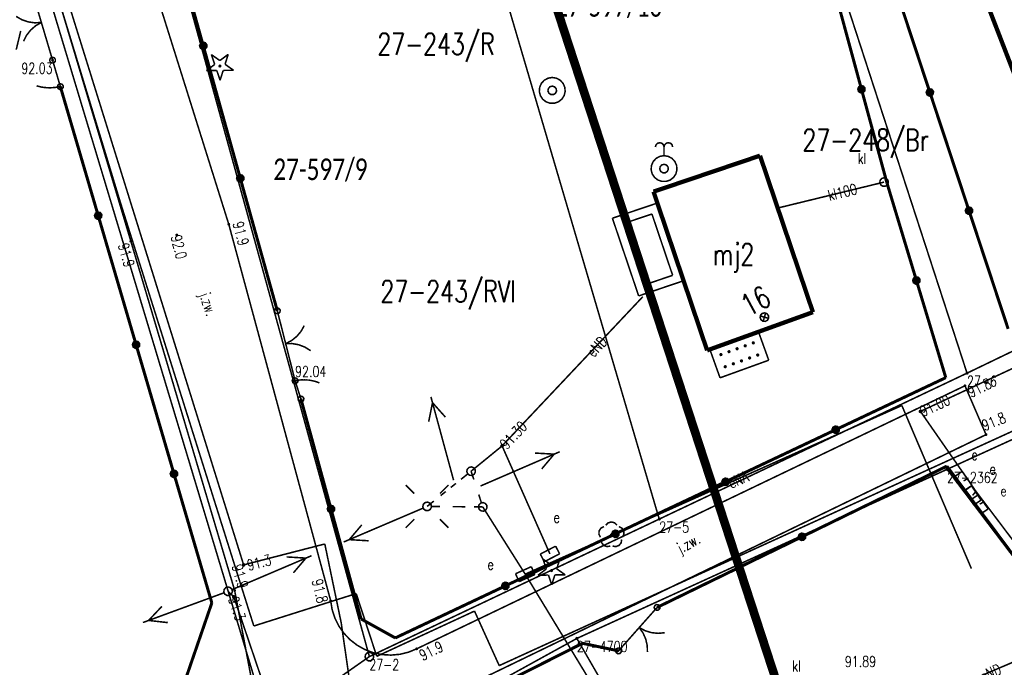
# Model space of a CAD drawing. Header units: metres. Extents: x 7542868 to 7543897, y 5828496 to 5830561.
# Tile 25 of 122: x 7543245 to 7543302, y 5829936 to 5829974. Entities that reach past the tile are written whole.
import ezdxf
from ezdxf.enums import TextEntityAlignment as Align

# ---------------------------------------------------------------- set-up
doc = ezdxf.new("R2010")
doc.units = ezdxf.units.M
doc.header["$MEASUREMENT"] = 0
for name, color, linetype in [('ADRESY_EADTD_T_0', 7, 'Continuous'), ('ADRESY_EAPADR_T_0', 7, 'Continuous'), ('BDOT500_KTJZ_E_T_0', 7, 'Continuous'), ('BDOT500_KTJZ_L_0', 7, 'Continuous'), ('BDOT500_KTOK_L_1', 7, 'Continuous'), ('BDOT500_KTOK_L_3', 7, 'Continuous'), ('BDOT500_KTOK_L_4', 7, 'Continuous'), ('BDOT500_OBOP_T_0', 7, 'Continuous'), ('BDOT500_OBOP_T_1', 7, 'Continuous'), ('BDOT500_RTPW_T_0', 7, 'Continuous'), ('BDOT500_RTPW_T_1', 7, 'Continuous'), ('BUDYNKI_EGBB_E_T_0', 7, 'Continuous'), ('BUDYNKI_EGBB_L_0', 7, 'Continuous'), ('BUDYNKI_EGBE_L_1', 7, 'Continuous'), ('BUDYNKI_EGBE_L_2', 7, 'Continuous'), ('GESUT_SUPE_E_T_3', 7, 'Continuous'), ('GESUT_SUPE_L_2', 7, 'Continuous'), ('GESUT_SUPE_L_3', 7, 'Continuous'), ('GESUT_SUPK_E_T_1', 7, 'Continuous'), ('GESUT_SUPK_L_1', 7, 'Continuous'), ('GESUT_SUPP_L_6', 7, 'Continuous'), ('GESUT_SUPT_L_0', 7, 'Continuous'), ('GESUT_SUSM_L_4', 7, 'Continuous'), ('GESUT_SUSM_T_0', 7, 'Continuous'), ('GESUT_SUSM_T_3', 7, 'Continuous'), ('GESUT_SUTE_T_0', 7, 'Continuous'), ('GESUT_SUTK_T_0', 7, 'Continuous'), ('GESUT_SUUE_E_T_2', 7, 'Continuous'), ('GESUT_SUUE_T_3', 7, 'Continuous'), ('GESUT_SUUK_E_T_3', 7, 'Continuous'), ('GESUT_SUUK_T_2', 7, 'Continuous'), ('GESUT_SUUK_T_4', 7, 'Continuous'), ('GESUT_SUUW_T_1', 7, 'Continuous'), ('GESUT_SUUW_T_2', 7, 'Continuous'), ('GLOWNA_BAZA_DZIALKI', 7, 'Continuous'), ('GLOWNA_BAZA_NUMERY_PUNKTOW', 7, 'Continuous'), ('GLOWNA_BAZA_PUNKTY', 7, 'Continuous'), ('LINIA_DRZEW', 7, 'Continuous'), ('SZUMIN_511-1_DROGA_POM_UZUPEL__', 7, 'Continuous')]:
    doc.layers.add(name, color=color, linetype=linetype)
doc.layers.add('Numery_dzialek', color=7, linetype='Continuous', lineweight=13)
doc.styles.add('Legend', font='calibri.ttf')
doc.styles.add('STYL_ARIAL', font='simplex', dxfattribs={"width": 0.75, "oblique": 0.1})

msp = doc.modelspace()

# ---------------------------------------------------------------- linework, layer by layer
at = {"layer": 'ADRESY_EAPADR_T_0', "color": 7, "const_width": 0.09}
for points in [[(7543287.5203, 5829956.9612), (7543287.658, 5829956.9908), (7543287.7899, 5829956.9413), (7543287.8741, 5829956.8284), (7543287.8838, 5829956.6878), (7543287.816, 5829956.5643), (7543287.6922, 5829956.4971), (7543287.5517, 5829956.5075), (7543287.4392, 5829956.5921), (7543287.3902, 5829956.7242), (7543287.4205, 5829956.8618), (7543287.5203, 5829956.9612)], [(7543287.8793, 5829956.6706), (7543287.4, 5829956.8125)], [(7543287.5687, 5829956.5018), (7543287.7106, 5829956.9812)]]:
    msp.add_lwpolyline(points, dxfattribs=at)
at = {"layer": 'BDOT500_KTJZ_L_0', "color": 7, "const_width": 0.09}
for points in [[(7543248.74, 5829987.23), (7543256.63, 5829962.12)], [(7543250.96, 5829961.14), (7543243.74, 5829985.32)], [(7543256.63, 5829962.12), (7543262.53, 5829940.32)], [(7543256.97, 5829940.92), (7543250.96, 5829961.14)], [(7543267.51, 5829937.54), (7543299.25, 5829952.77)], [(7543299.25, 5829952.77), (7543300.47, 5829949.94)], [(7543300.47, 5829949.94), (7543268.66, 5829934.54)], [(7543258.13, 5829934.79), (7543256.97, 5829940.92)], [(7543267.51, 5829937.54), (7543267.0326, 5829937.3441), (7543266.5313, 5829937.2217), (7543266.0174, 5829937.1754), (7543265.5023, 5829937.2063), (7543264.9976, 5829937.3137), (7543264.5145, 5829937.4951), (7543264.0639, 5829937.7467), (7543263.6559, 5829938.0626), (7543263.2996, 5829938.4359), (7543263.003, 5829938.8581), (7543262.7727, 5829939.3199), (7543262.6138, 5829939.8108), (7543262.53, 5829940.32)]]:
    msp.add_lwpolyline(points, dxfattribs=at)
at = {"layer": 'BDOT500_KTOK_L_1', "color": 7, "const_width": 0.09}
for points in [[(7543245.9943, 5829973.0863), (7543245.567, 5829974.5241)], [(7543245.7806, 5829973.8052), (7543245.3971, 5829973.7844), (7543245.0168, 5829973.8374), (7543244.6535, 5829973.962), (7543244.3208, 5829974.1538)], [(7543244.7481, 5829972.7159), (7543244.9221, 5829973.0583), (7543245.1583, 5829973.3611), (7543245.448, 5829973.6131), (7543245.7806, 5829973.8052)], [(7543246.43, 5829971.62), (7543245.923, 5829973.3259)], [(7543246.2955, 5829971.516), (7543246.2601, 5829971.6268), (7543246.3043, 5829971.7344), (7543246.4072, 5829971.7885), (7543246.5208, 5829971.7637), (7543246.592, 5829971.6717), (7543246.5873, 5829971.5555), (7543246.509, 5829971.4695), (7543246.3938, 5829971.4539), (7543246.2955, 5829971.516)], [(7543259.3055, 5829957.006), (7543259.2701, 5829957.1168), (7543259.3143, 5829957.2244), (7543259.4172, 5829957.2785), (7543259.5308, 5829957.2537), (7543259.602, 5829957.1617), (7543259.5973, 5829957.0455), (7543259.519, 5829956.9595), (7543259.4038, 5829956.9439), (7543259.3055, 5829957.006)], [(7543259.44, 5829957.11), (7543259.801, 5829955.6907)], [(7543260.9992, 5829956.2534), (7543260.8118, 5829955.9183), (7543260.5637, 5829955.6251), (7543260.2641, 5829955.3848), (7543259.9242, 5829955.2061)], [(7543259.7393, 5829955.933), (7543260.109, 5829954.4793)], [(7543259.9242, 5829955.2061), (7543260.3082, 5829955.2116), (7543260.6861, 5829955.1436), (7543261.0441, 5829955.0046), (7543261.3689, 5829954.7997)], [(7543260.109, 5829954.4793), (7543260.47, 5829953.06)], [(7543260.3355, 5829952.956), (7543260.3001, 5829953.0668), (7543260.3443, 5829953.1744), (7543260.4472, 5829953.2285), (7543260.5608, 5829953.2037), (7543260.632, 5829953.1117), (7543260.6273, 5829952.9955), (7543260.549, 5829952.9095), (7543260.4338, 5829952.8939), (7543260.3355, 5829952.956)], [(7543281.2912, 5829939.8317), (7543281.2559, 5829939.9425), (7543281.3, 5829940.0501), (7543281.4029, 5829940.1042), (7543281.5166, 5829940.0794), (7543281.5877, 5829939.9874), (7543281.583, 5829939.8712), (7543281.5047, 5829939.7852), (7543281.3895, 5829939.7696), (7543281.2912, 5829939.8317)], [(7543281.4257, 5829939.9357), (7543280.7242, 5829939.1452)], [(7543280.8901, 5829939.3322), (7543279.8944, 5829938.2103)], [(7543281.8624, 5829938.4693), (7543281.4798, 5829938.4363), (7543281.098, 5829938.4771), (7543280.7309, 5829938.5901), (7543280.3923, 5829938.7712)], [(7543280.3923, 5829938.7712), (7543280.6123, 5829938.4565), (7543280.7681, 5829938.1055), (7543280.854, 5829937.7312), (7543280.8668, 5829937.3474)], [(7543279.8944, 5829938.2103), (7543279.1929, 5829937.4198)], [(7543279.0584, 5829937.3158), (7543279.023, 5829937.4266), (7543279.0672, 5829937.5342), (7543279.1701, 5829937.5882), (7543279.2837, 5829937.5635), (7543279.3548, 5829937.4714), (7543279.3502, 5829937.3553), (7543279.2719, 5829937.2692), (7543279.1567, 5829937.2537), (7543279.0584, 5829937.3158)]]:
    msp.add_lwpolyline(points, dxfattribs=at)
at = {"layer": 'BDOT500_KTOK_L_3', "color": 7, "const_width": 0.09}
for points in [[(7543246.2955, 5829971.516), (7543246.2601, 5829971.6268), (7543246.3043, 5829971.7344), (7543246.4072, 5829971.7885), (7543246.5208, 5829971.7637), (7543246.592, 5829971.6717), (7543246.5873, 5829971.5555), (7543246.509, 5829971.4695), (7543246.3938, 5829971.4539), (7543246.2955, 5829971.516)], [(7543246.5527, 5829971.2027), (7543246.43, 5829971.62)], [(7543246.7982, 5829970.3682), (7543246.5527, 5829971.2027)], [(7543246.7455, 5829969.986), (7543246.7101, 5829970.0968), (7543246.7543, 5829970.2044), (7543246.8572, 5829970.2585), (7543246.9708, 5829970.2337), (7543247.042, 5829970.1417), (7543247.0373, 5829970.0255), (7543246.959, 5829969.9395), (7543246.8438, 5829969.9239), (7543246.7455, 5829969.986)], [(7543246.88, 5829970.09), (7543246.7573, 5829970.5073)], [(7543245.5342, 5829970.1294), (7543245.5101, 5829970.1405)], [(7543245.6144, 5829970.1047), (7543245.5342, 5829970.1294)], [(7543245.6931, 5829970.0855), (7543245.6144, 5829970.1047)], [(7543245.7717, 5829970.0663), (7543245.6931, 5829970.0855)], [(7543245.8582, 5829970.0555), (7543245.7717, 5829970.0663)], [(7543245.9352, 5829970.0418), (7543245.8582, 5829970.0555)], [(7543246.0314, 5829970.0338), (7543245.9352, 5829970.0418)], [(7543246.1179, 5829970.023), (7543246.0314, 5829970.0338)], [(7543246.2108, 5829970.0262), (7543246.1179, 5829970.023)], [(7543246.3053, 5829970.0237), (7543246.2108, 5829970.0262)], [(7543246.3982, 5829970.0269), (7543246.3053, 5829970.0237)], [(7543246.4895, 5829970.0356), (7543246.3982, 5829970.0269)], [(7543246.592, 5829970.0416), (7543246.4895, 5829970.0356)], [(7543246.6816, 5829970.0558), (7543246.592, 5829970.0416)], [(7543246.7808, 5829970.0729), (7543246.6816, 5829970.0558)], [(7543246.88, 5829970.09), (7543246.7808, 5829970.0729)], [(7543260.3355, 5829952.956), (7543260.3001, 5829953.0668), (7543260.3443, 5829953.1744), (7543260.4472, 5829953.2285), (7543260.5608, 5829953.2037), (7543260.632, 5829953.1117), (7543260.6273, 5829952.9955), (7543260.549, 5829952.9095), (7543260.4338, 5829952.8939), (7543260.3355, 5829952.956)], [(7543260.47, 5829953.06), (7543260.5698, 5829953.0764)], [(7543260.47, 5829953.06), (7543260.64, 5829952.53)], [(7543260.5698, 5829953.0764), (7543260.6695, 5829953.0928)], [(7543260.6695, 5829953.0928), (7543260.7597, 5829953.1062)], [(7543260.7597, 5829953.1062), (7543260.864, 5829953.1085)], [(7543260.864, 5829953.1085), (7543260.9565, 5829953.1147)], [(7543260.9565, 5829953.1147), (7543261.0513, 5829953.114)], [(7543261.0513, 5829953.114), (7543261.1483, 5829953.1061)], [(7543261.1483, 5829953.1061), (7543261.2431, 5829953.1053)], [(7543261.2431, 5829953.1053), (7543261.3329, 5829953.0874)], [(7543261.3329, 5829953.0874), (7543261.4322, 5829953.0725)], [(7543261.4322, 5829953.0725), (7543261.5124, 5829953.0514)], [(7543261.5124, 5829953.0514), (7543261.6022, 5829953.0335)], [(7543261.6022, 5829953.0335), (7543261.6847, 5829953.0054)], [(7543261.6847, 5829953.0054), (7543261.7672, 5829952.9773)], [(7543261.7672, 5829952.9773), (7543261.852, 5829952.9421)], [(7543261.852, 5829952.9421), (7543261.8779, 5829952.9271)], [(7543260.6755, 5829951.896), (7543260.6401, 5829952.0068), (7543260.6843, 5829952.1144), (7543260.7872, 5829952.1685), (7543260.9008, 5829952.1437), (7543260.972, 5829952.0517), (7543260.9673, 5829951.9355), (7543260.889, 5829951.8495), (7543260.7738, 5829951.8339), (7543260.6755, 5829951.896)], [(7543260.64, 5829952.53), (7543260.81, 5829952)]]:
    msp.add_lwpolyline(points, dxfattribs=at)
at = {"layer": 'BDOT500_KTOK_L_4', "color": 7, "const_width": 0.175}
for points in [[(7543255.155, 5829972.45), (7543253.0125, 5829980.12)], [(7543294.955, 5829976.6), (7543297.22, 5829969.7533)], [(7543291.78, 5829975.38), (7543293.26, 5829969.935)], [(7543255.0205, 5829972.346), (7543254.9851, 5829972.4568), (7543255.0293, 5829972.5644), (7543255.1322, 5829972.6185), (7543255.2458, 5829972.5937), (7543255.317, 5829972.5017), (7543255.3123, 5829972.3855), (7543255.234, 5829972.2995), (7543255.1188, 5829972.2839), (7543255.0205, 5829972.346)], [(7543257.2975, 5829964.78), (7543255.155, 5829972.45)], [(7543249.0725, 5829962.6175), (7543246.88, 5829970.09)], [(7543293.1255, 5829969.831), (7543293.0901, 5829969.9418), (7543293.1343, 5829970.0494), (7543293.2372, 5829970.1035), (7543293.3508, 5829970.0787), (7543293.422, 5829969.9867), (7543293.4173, 5829969.8705), (7543293.339, 5829969.7845), (7543293.2238, 5829969.7689), (7543293.1255, 5829969.831)], [(7543293.26, 5829969.935), (7543294.74, 5829964.49)], [(7543297.0855, 5829969.6494), (7543297.0501, 5829969.7602), (7543297.0943, 5829969.8677), (7543297.1972, 5829969.9218), (7543297.3108, 5829969.897), (7543297.382, 5829969.805), (7543297.3773, 5829969.6888), (7543297.299, 5829969.6028), (7543297.1838, 5829969.5872), (7543297.0855, 5829969.6494)], [(7543297.22, 5829969.7533), (7543299.485, 5829962.9067)], [(7543257.163, 5829964.676), (7543257.1276, 5829964.7868), (7543257.1718, 5829964.8944), (7543257.2747, 5829964.9485), (7543257.3883, 5829964.9237), (7543257.4595, 5829964.8317), (7543257.4548, 5829964.7155), (7543257.3765, 5829964.6295), (7543257.2613, 5829964.6139), (7543257.163, 5829964.676)], [(7543259.44, 5829957.11), (7543257.2975, 5829964.78)], [(7543294.74, 5829964.49), (7543296.44, 5829958.865)], [(7543299.3505, 5829962.8027), (7543299.3151, 5829962.9135), (7543299.3593, 5829963.0211), (7543299.4622, 5829963.0751), (7543299.5758, 5829963.0504), (7543299.647, 5829962.9584), (7543299.6423, 5829962.8422), (7543299.564, 5829962.7561), (7543299.4488, 5829962.7406), (7543299.3505, 5829962.8027)], [(7543299.485, 5829962.9067), (7543301.75, 5829956.06)], [(7543248.938, 5829962.5135), (7543248.9026, 5829962.6243), (7543248.9468, 5829962.7319), (7543249.0497, 5829962.786), (7543249.1633, 5829962.7612), (7543249.2345, 5829962.6692), (7543249.2298, 5829962.553), (7543249.1515, 5829962.467), (7543249.0363, 5829962.4514), (7543248.938, 5829962.5135)], [(7543251.265, 5829955.145), (7543249.0725, 5829962.6175)], [(7543296.3055, 5829958.761), (7543296.2701, 5829958.8718), (7543296.3143, 5829958.9794), (7543296.4172, 5829959.0335), (7543296.5308, 5829959.0087), (7543296.602, 5829958.9167), (7543296.5973, 5829958.8005), (7543296.519, 5829958.7145), (7543296.4038, 5829958.6989), (7543296.3055, 5829958.761)], [(7543296.44, 5829958.865), (7543298.14, 5829953.24)], [(7543251.1305, 5829955.041), (7543251.0951, 5829955.1518), (7543251.1393, 5829955.2594), (7543251.2422, 5829955.3135), (7543251.3558, 5829955.2887), (7543251.427, 5829955.1967), (7543251.4223, 5829955.0805), (7543251.344, 5829954.9945), (7543251.2288, 5829954.9789), (7543251.1305, 5829955.041)], [(7543253.4575, 5829947.6725), (7543251.265, 5829955.145)], [(7543298.14, 5829953.24), (7543291.766, 5829950.226)], [(7543260.81, 5829952), (7543262.55, 5829945.635)], [(7543291.6315, 5829950.122), (7543291.5961, 5829950.2328), (7543291.6403, 5829950.3404), (7543291.7432, 5829950.3945), (7543291.8568, 5829950.3697), (7543291.928, 5829950.2777), (7543291.9233, 5829950.1615), (7543291.845, 5829950.0755), (7543291.7298, 5829950.0599), (7543291.6315, 5829950.122)], [(7543291.766, 5829950.226), (7543285.392, 5829947.212)], [(7543289.8135, 5829944.0247), (7543298.2013, 5829948.1138)], [(7543298.2013, 5829948.1138), (7543302.4378, 5829942.4287)], [(7543253.323, 5829947.5685), (7543253.2876, 5829947.6793), (7543253.3318, 5829947.7869), (7543253.4347, 5829947.841), (7543253.5483, 5829947.8162), (7543253.6195, 5829947.7242), (7543253.6148, 5829947.608), (7543253.5365, 5829947.522), (7543253.4213, 5829947.5064), (7543253.323, 5829947.5685)], [(7543255.65, 5829940.2), (7543253.4575, 5829947.6725)], [(7543285.392, 5829947.212), (7543279.018, 5829944.198)], [(7543285.2575, 5829947.108), (7543285.2221, 5829947.2188), (7543285.2663, 5829947.3264), (7543285.3692, 5829947.3805), (7543285.4828, 5829947.3557), (7543285.554, 5829947.2637), (7543285.5493, 5829947.1475), (7543285.471, 5829947.0615), (7543285.3558, 5829947.0459), (7543285.2575, 5829947.108)], [(7543262.4155, 5829945.531), (7543262.3801, 5829945.6418), (7543262.4243, 5829945.7494), (7543262.5272, 5829945.8035), (7543262.6408, 5829945.7787), (7543262.712, 5829945.6867), (7543262.7073, 5829945.5705), (7543262.629, 5829945.4845), (7543262.5138, 5829945.4689), (7543262.4155, 5829945.531)], [(7543262.55, 5829945.635), (7543264.29, 5829939.27)], [(7543279.018, 5829944.198), (7543272.644, 5829941.184)], [(7543278.8835, 5829944.094), (7543278.8481, 5829944.2048), (7543278.8923, 5829944.3124), (7543278.9952, 5829944.3665), (7543279.1088, 5829944.3417), (7543279.18, 5829944.2497), (7543279.1753, 5829944.1335), (7543279.097, 5829944.0475), (7543278.9818, 5829944.0319), (7543278.8835, 5829944.094)], [(7543281.4257, 5829939.9357), (7543289.8135, 5829944.0247)], [(7543289.679, 5829943.9208), (7543289.6437, 5829944.0316), (7543289.6878, 5829944.1391), (7543289.7908, 5829944.1932), (7543289.9044, 5829944.1684), (7543289.9755, 5829944.0764), (7543289.9708, 5829943.9602), (7543289.8926, 5829943.8742), (7543289.7773, 5829943.8586), (7543289.679, 5829943.9208)], [(7543272.644, 5829941.184), (7543266.27, 5829938.17)], [(7543272.5095, 5829941.08), (7543272.4741, 5829941.1908), (7543272.5183, 5829941.2984), (7543272.6212, 5829941.3525), (7543272.7348, 5829941.3277), (7543272.806, 5829941.2357), (7543272.8013, 5829941.1195), (7543272.723, 5829941.0335), (7543272.6078, 5829941.0179), (7543272.5095, 5829941.08)], [(7543254.12, 5829935.755), (7543255.65, 5829940.2)], [(7543266.27, 5829938.17), (7543264.29, 5829939.27)], [(7543277.11, 5829937.86), (7543272.54, 5829935.55)], [(7543279.1929, 5829937.4198), (7543277.11, 5829937.86)]]:
    msp.add_lwpolyline(points, dxfattribs=at)
at = {"layer": 'BDOT500_OBOP_T_0', "color": 3, "const_width": 0.09}
for points in [[(7543255.624, 5829971.9434), (7543256.1138, 5829971.5968)], [(7543255.8165, 5829971.3751), (7543255.624, 5829971.9434)], [(7543256.1138, 5829971.5968), (7543256.5948, 5829971.9555)], [(7543256.5948, 5829971.9555), (7543256.4165, 5829971.3825)], [(7543255.3355, 5829971.0164), (7543255.8165, 5829971.3751)], [(7543255.9355, 5829971.0238), (7543255.3355, 5829971.0164)], [(7543256.128, 5829970.4555), (7543255.9355, 5829971.0238)], [(7543256.1177, 5829971.3263), (7543256.1495, 5829971.3131), (7543256.1627, 5829971.2813), (7543256.1495, 5829971.2495), (7543256.1177, 5829971.2363), (7543256.0859, 5829971.2495), (7543256.0727, 5829971.2813), (7543256.0859, 5829971.3131), (7543256.1177, 5829971.3263)], [(7543256.3063, 5829971.0284), (7543256.128, 5829970.4555)], [(7543256.9063, 5829971.0359), (7543256.3063, 5829971.0284)], [(7543256.4165, 5829971.3825), (7543256.9063, 5829971.0359)], [(7543274.8234, 5829942.7315), (7543275.3132, 5829942.3848)], [(7543275.0159, 5829942.1631), (7543274.8234, 5829942.7315)], [(7543275.3132, 5829942.3848), (7543275.7942, 5829942.7435)], [(7543275.7942, 5829942.7435), (7543275.6159, 5829942.1706)], [(7543274.5348, 5829941.8044), (7543275.0159, 5829942.1631)], [(7543275.1348, 5829941.8119), (7543274.5348, 5829941.8044)], [(7543275.3273, 5829941.2435), (7543275.1348, 5829941.8119)], [(7543275.3171, 5829942.1144), (7543275.3489, 5829942.1012), (7543275.3621, 5829942.0694), (7543275.3489, 5829942.0375), (7543275.3171, 5829942.0244), (7543275.2853, 5829942.0375), (7543275.2721, 5829942.0694), (7543275.2853, 5829942.1012), (7543275.3171, 5829942.1144)], [(7543275.5057, 5829941.8165), (7543275.3273, 5829941.2435)], [(7543276.1057, 5829941.8239), (7543275.5057, 5829941.8165)], [(7543275.6159, 5829942.1706), (7543276.1057, 5829941.8239)]]:
    msp.add_lwpolyline(points, dxfattribs=at)
at = {"layer": 'BDOT500_OBOP_T_1', "color": 3, "const_width": 0.09}
for points in [[(7543278.1465, 5829943.9995), (7543278.0589, 5829944.1722), (7543278.0691, 5829944.3656), (7543278.1745, 5829944.5281), (7543278.3469, 5829944.6163)], [(7543278.4581, 5829944.6972), (7543278.5953, 5829944.8339), (7543278.7824, 5829944.8839), (7543278.9695, 5829944.8339), (7543279.1067, 5829944.6972)], [(7543279.218, 5829944.6163), (7543279.3903, 5829944.5281), (7543279.4957, 5829944.3656), (7543279.506, 5829944.1722), (7543279.4184, 5829943.9995)], [(7543278.7824, 5829944.1788), (7543278.8142, 5829944.1656), (7543278.8274, 5829944.1338), (7543278.8142, 5829944.102), (7543278.7824, 5829944.0888), (7543278.7506, 5829944.102), (7543278.7374, 5829944.1338), (7543278.7506, 5829944.1656), (7543278.7824, 5829944.1788)], [(7543278.7137, 5829943.4875), (7543278.5223, 5829943.4575), (7543278.3416, 5829943.527), (7543278.2196, 5829943.6775), (7543278.189, 5829943.8687)], [(7543279.3759, 5829943.8687), (7543279.3452, 5829943.6775), (7543279.2232, 5829943.527), (7543279.0425, 5829943.4575), (7543278.8512, 5829943.4875)]]:
    msp.add_lwpolyline(points, dxfattribs=at)
at = {"layer": 'BDOT500_RTPW_T_0', "color": 7, "const_width": 0.075}
for points in [[(7543256.63, 5829962.165), (7543256.6618, 5829962.1518), (7543256.675, 5829962.12), (7543256.6618, 5829962.0882), (7543256.63, 5829962.075), (7543256.5982, 5829962.0882), (7543256.585, 5829962.12), (7543256.5982, 5829962.1518), (7543256.63, 5829962.165)], [(7543250.96, 5829961.185), (7543250.9918, 5829961.1718), (7543251.005, 5829961.14), (7543250.9918, 5829961.1082), (7543250.96, 5829961.095), (7543250.9282, 5829961.1082), (7543250.915, 5829961.14), (7543250.9282, 5829961.1718), (7543250.96, 5829961.185)], [(7543253.62, 5829961.545), (7543253.6518, 5829961.5318), (7543253.665, 5829961.5), (7543253.6518, 5829961.4682), (7543253.62, 5829961.455), (7543253.5882, 5829961.4682), (7543253.575, 5829961.5), (7543253.5882, 5829961.5318), (7543253.62, 5829961.545)], [(7543299.25, 5829952.815), (7543299.2818, 5829952.8018), (7543299.295, 5829952.77), (7543299.2818, 5829952.7382), (7543299.25, 5829952.725), (7543299.2182, 5829952.7382), (7543299.205, 5829952.77), (7543299.2182, 5829952.8018), (7543299.25, 5829952.815)], [(7543300.47, 5829949.985), (7543300.5018, 5829949.9718), (7543300.515, 5829949.94), (7543300.5018, 5829949.9082), (7543300.47, 5829949.895), (7543300.4382, 5829949.9082), (7543300.425, 5829949.94), (7543300.4382, 5829949.9718), (7543300.47, 5829949.985)], [(7543256.97, 5829940.965), (7543257.0018, 5829940.9518), (7543257.015, 5829940.92), (7543257.0018, 5829940.8882), (7543256.97, 5829940.875), (7543256.9382, 5829940.8882), (7543256.925, 5829940.92), (7543256.9382, 5829940.9518), (7543256.97, 5829940.965)], [(7543262.53, 5829940.365), (7543262.5618, 5829940.3518), (7543262.575, 5829940.32), (7543262.5618, 5829940.2882), (7543262.53, 5829940.275), (7543262.4982, 5829940.2882), (7543262.485, 5829940.32), (7543262.4982, 5829940.3518), (7543262.53, 5829940.365)], [(7543267.51, 5829937.585), (7543267.5418, 5829937.5718), (7543267.555, 5829937.54), (7543267.5418, 5829937.5082), (7543267.51, 5829937.495), (7543267.4782, 5829937.5082), (7543267.465, 5829937.54), (7543267.4782, 5829937.5718), (7543267.51, 5829937.585)]]:
    msp.add_lwpolyline(points, dxfattribs=at)
at = {"layer": 'BDOT500_RTPW_T_1', "color": 7, "const_width": 0.075}
for points in [[(7543246.43, 5829971.665), (7543246.4618, 5829971.6518), (7543246.475, 5829971.62), (7543246.4618, 5829971.5882), (7543246.43, 5829971.575), (7543246.3982, 5829971.5882), (7543246.385, 5829971.62), (7543246.3982, 5829971.6518), (7543246.43, 5829971.665)], [(7543260.47, 5829953.105), (7543260.5018, 5829953.0918), (7543260.515, 5829953.06), (7543260.5018, 5829953.0282), (7543260.47, 5829953.015), (7543260.4382, 5829953.0282), (7543260.425, 5829953.06), (7543260.4382, 5829953.0918), (7543260.47, 5829953.105)]]:
    msp.add_lwpolyline(points, dxfattribs=at)
at = {"layer": 'BUDYNKI_EGBB_L_0', "color": 34, "const_width": 0.25}
for points in [[(7543302.2158, 5829970.5351), (7543300.4334, 5829975.1434)], [(7543287.3845, 5829966.0912), (7543281.218, 5829964.0079)], [(7543290.448, 5829957.0311), (7543287.3845, 5829966.0912)], [(7543281.218, 5829964.0079), (7543284.3225, 5829954.8181)], [(7543284.3225, 5829954.8181), (7543290.448, 5829957.0311)]]:
    msp.add_lwpolyline(points, dxfattribs=at)
at = {"layer": 'BUDYNKI_EGBE_L_1', "color": 7, "const_width": 0.09}
for points in [[(7543278.84, 5829962.47), (7543281.4408, 5829963.3486)], [(7543281.4408, 5829963.3486), (7543282.9604, 5829958.8501)], [(7543280.36, 5829957.97), (7543278.84, 5829962.47)], [(7543279.4737, 5829962.1563), (7543281.1271, 5829962.7149)], [(7543281.1271, 5829962.7149), (7543282.3268, 5829959.1635)], [(7543280.6736, 5829958.604), (7543279.4737, 5829962.1563)], [(7543282.3268, 5829959.1635), (7543280.6736, 5829958.604)], [(7543282.9604, 5829958.8501), (7543280.36, 5829957.97)]]:
    msp.add_lwpolyline(points, dxfattribs=at)
at = {"layer": 'BUDYNKI_EGBE_L_2', "color": 7, "const_width": 0.09}
for points in [[(7543287.2966, 5829955.8926), (7543284.4816, 5829954.8756)], [(7543287.89, 5829954.25), (7543287.2966, 5829955.8926)], [(7543284.4816, 5829954.8756), (7543285.07, 5829953.23)], [(7543286.0186, 5829954.883), (7543286.0086, 5829954.9199), (7543286.0276, 5829954.9531), (7543286.0646, 5829954.9631), (7543286.0978, 5829954.9441), (7543286.1078, 5829954.9072), (7543286.0888, 5829954.874), (7543286.0518, 5829954.864), (7543286.0186, 5829954.883)], [(7543286.4876, 5829955.0524), (7543286.4776, 5829955.0893), (7543286.4966, 5829955.1226), (7543286.5336, 5829955.1326), (7543286.5668, 5829955.1136), (7543286.5768, 5829955.0766), (7543286.5578, 5829955.0434), (7543286.5209, 5829955.0334), (7543286.4876, 5829955.0524)], [(7543286.9567, 5829955.2219), (7543286.9466, 5829955.2588), (7543286.9656, 5829955.292), (7543287.0026, 5829955.302), (7543287.0358, 5829955.283), (7543287.0458, 5829955.2461), (7543287.0268, 5829955.2129), (7543286.9899, 5829955.2028), (7543286.9567, 5829955.2219)], [(7543286.9567, 5829955.2219), (7543286.9466, 5829955.2588), (7543286.9656, 5829955.292), (7543287.0026, 5829955.302), (7543287.0358, 5829955.283), (7543287.0458, 5829955.2461), (7543287.0268, 5829955.2129), (7543286.9899, 5829955.2028), (7543286.9567, 5829955.2219)], [(7543285.0806, 5829954.5441), (7543285.0706, 5829954.581), (7543285.0896, 5829954.6142), (7543285.1265, 5829954.6243), (7543285.1597, 5829954.6052), (7543285.1698, 5829954.5683), (7543285.1508, 5829954.5351), (7543285.1138, 5829954.5251), (7543285.0806, 5829954.5441)], [(7543285.0806, 5829954.5441), (7543285.0706, 5829954.581), (7543285.0896, 5829954.6142), (7543285.1265, 5829954.6243), (7543285.1597, 5829954.6052), (7543285.1698, 5829954.5683), (7543285.1508, 5829954.5351), (7543285.1138, 5829954.5251), (7543285.0806, 5829954.5441)], [(7543285.5496, 5829954.7135), (7543285.5396, 5829954.7505), (7543285.5586, 5829954.7837), (7543285.5955, 5829954.7937), (7543285.6288, 5829954.7747), (7543285.6388, 5829954.7378), (7543285.6198, 5829954.7045), (7543285.5828, 5829954.6945), (7543285.5496, 5829954.7135)], [(7543286.7408, 5829954.3498), (7543286.7308, 5829954.3867), (7543286.7498, 5829954.4199), (7543286.7868, 5829954.43), (7543286.82, 5829954.4109), (7543286.83, 5829954.374), (7543286.811, 5829954.3408), (7543286.774, 5829954.3308), (7543286.7408, 5829954.3498)], [(7543287.2104, 5829954.5196), (7543287.2003, 5829954.5565), (7543287.2193, 5829954.5897), (7543287.2563, 5829954.5998), (7543287.2895, 5829954.5808), (7543287.2995, 5829954.5438), (7543287.2805, 5829954.5106), (7543287.2436, 5829954.5006), (7543287.2104, 5829954.5196)], [(7543287.2104, 5829954.5196), (7543287.2003, 5829954.5565), (7543287.2193, 5829954.5897), (7543287.2563, 5829954.5998), (7543287.2895, 5829954.5808), (7543287.2995, 5829954.5438), (7543287.2805, 5829954.5106), (7543287.2436, 5829954.5006), (7543287.2104, 5829954.5196)], [(7543285.07, 5829953.23), (7543287.89, 5829954.25)], [(7543285.3323, 5829953.8403), (7543285.3222, 5829953.8772), (7543285.3413, 5829953.9104), (7543285.3782, 5829953.9205), (7543285.4114, 5829953.9015), (7543285.4214, 5829953.8645), (7543285.4024, 5829953.8313), (7543285.3655, 5829953.8213), (7543285.3323, 5829953.8403)], [(7543285.3323, 5829953.8403), (7543285.3222, 5829953.8772), (7543285.3413, 5829953.9104), (7543285.3782, 5829953.9205), (7543285.4114, 5829953.9015), (7543285.4214, 5829953.8645), (7543285.4024, 5829953.8313), (7543285.3655, 5829953.8213), (7543285.3323, 5829953.8403)], [(7543285.8018, 5829954.0101), (7543285.7918, 5829954.0471), (7543285.8108, 5829954.0803), (7543285.8477, 5829954.0903), (7543285.8809, 5829954.0713), (7543285.891, 5829954.0344), (7543285.8719, 5829954.0011), (7543285.835, 5829953.9911), (7543285.8018, 5829954.0101)], [(7543286.2713, 5829954.18), (7543286.2613, 5829954.2169), (7543286.2803, 5829954.2501), (7543286.3172, 5829954.2601), (7543286.3504, 5829954.2411), (7543286.3605, 5829954.2042), (7543286.3415, 5829954.171), (7543286.3045, 5829954.1609), (7543286.2713, 5829954.18)]]:
    msp.add_lwpolyline(points, dxfattribs=at)
at = {"layer": 'GESUT_SUPE_L_2', "color": 1, "const_width": 0.09}
for points in [[(7543246.41, 5829977.94), (7543257.49, 5829942.4)], [(7543257.49, 5829942.4), (7543262.19, 5829943.61)], [(7543262.19, 5829943.61), (7543263.14, 5829939.04)], [(7543263.14, 5829939.04), (7543264.47, 5829929.8)]]:
    msp.add_lwpolyline(points, dxfattribs=at)
at = {"layer": 'GESUT_SUPE_L_3', "color": 1, "const_width": 0.09}
for points in [[(7543296.6715, 5829951.2863), (7543313.2238, 5829959.0002)], [(7543280.6015, 5829957.9284), (7543272.4537, 5829949.287)], [(7543269.6443, 5829947.3033), (7543268.3326, 5829952.1282)], [(7543268.2043, 5829950.6943), (7543268.4244, 5829951.7905)], [(7543269.1692, 5829950.9567), (7543268.4244, 5829951.7905)], [(7543273.7911, 5829941.8628), (7543295.5965, 5829951.6262)], [(7543295.5965, 5829951.6262), (7543299.6229, 5829942.1828)], [(7543299.3837, 5829947.3815), (7543296.6715, 5829951.2863)], [(7543270.6591, 5829947.8219), (7543272.4537, 5829949.287)], [(7543272.4537, 5829949.287), (7543275.2235, 5829943.0325)], [(7543271.2011, 5829946.9642), (7543275.7898, 5829948.9501)], [(7543274.3522, 5829948.8728), (7543275.4686, 5829948.811)], [(7543274.7494, 5829947.955), (7543275.4686, 5829948.811)], [(7543299.171, 5829947.2618), (7543299.3837, 5829947.3815)], [(7543299.8855, 5829946.6544), (7543299.3837, 5829947.3815)], [(7543299.6945, 5829946.4241), (7543299.8855, 5829946.6544)], [(7543300.3436, 5829946.0509), (7543299.8855, 5829946.6544)], [(7543273.7911, 5829941.8628), (7543271.3336, 5829945.7563)], [(7543300.1017, 5829945.9122), (7543300.3436, 5829946.0509)], [(7543306.0554, 5829938.4848), (7543300.3436, 5829946.0509)], [(7543263.2837, 5829943.7245), (7543267.883, 5829945.6858)], [(7543263.6057, 5829943.8618), (7543264.3294, 5829944.714)], [(7543263.6057, 5829943.8618), (7543264.7216, 5829943.7941)], [(7543256.82, 5829940.9681), (7543261.4192, 5829942.9294)], [(7543259.9813, 5829942.8598), (7543261.0973, 5829942.7921)], [(7543260.3736, 5829941.9399), (7543261.0973, 5829942.7921)], [(7543277.6762, 5829935.4689), (7543273.7911, 5829941.8628)], [(7543251.6614, 5829939.0613), (7543256.3553, 5829940.7839)], [(7543256.92, 5829940.55), (7543256.59, 5829940.87)], [(7543259.35, 5829933.39), (7543256.92, 5829940.55)], [(7543251.99, 5829939.1819), (7543252.7565, 5829939.9958)], [(7543251.99, 5829939.1819), (7543253.101, 5829939.057)], [(7543306.0554, 5829938.4848), (7543293.7968, 5829933.2512)]]:
    msp.add_lwpolyline(points, dxfattribs=at)
at = {"layer": 'GESUT_SUPK_L_1', "color": 34, "const_width": 0.09}
msp.add_lwpolyline([(7543294.5662, 5829964.5609), (7543288.4095, 5829963.0598)], dxfattribs=at)
msp.add_lwpolyline([(7543294.5662, 5829964.5609), (7543288.4095, 5829963.0598)], dxfattribs=at)
at = {"layer": 'GESUT_SUPP_L_6', "color": 30, "const_width": 0.09}
for points in [[(7543232.1936, 5830023.1114), (7543250.3522, 5829963.3946)], [(7543250.3522, 5829963.3946), (7543258.0794, 5829938.8609)], [(7543272.2863, 5829936.5676), (7543306.819, 5829952.3411)], [(7543258.0794, 5829938.8609), (7543264.0064, 5829940.7373)], [(7543264.0064, 5829940.7373), (7543265.1977, 5829937.1037)], [(7543265.1977, 5829937.1037), (7543270.8567, 5829939.7247)], [(7543270.8567, 5829939.7247), (7543272.2863, 5829936.5676)]]:
    msp.add_lwpolyline(points, dxfattribs=at)
at = {"layer": 'GESUT_SUPT_L_0', "color": 30, "const_width": 0.09}
msp.add_lwpolyline([(7543244.3246, 5829972.2286), (7543244.5866, 5829973.3155)], dxfattribs=at)
at = {"layer": 'GESUT_SUSM_L_4', "color": 7, "const_width": 0.09}
for points in [[(7543270.4613, 5829947.669), (7543270.4101, 5829947.8002), (7543270.4379, 5829947.9383), (7543270.536, 5829948.0395), (7543270.6731, 5829948.0715), (7543270.8059, 5829948.0243), (7543270.892, 5829947.9129), (7543270.9042, 5829947.7725), (7543270.8386, 5829947.6479), (7543270.716, 5829947.5785), (7543270.5754, 5829947.5863), (7543270.4613, 5829947.669)], [(7543270.4613, 5829947.669), (7543270.4101, 5829947.8002), (7543270.4379, 5829947.9383), (7543270.536, 5829948.0395), (7543270.6731, 5829948.0715), (7543270.8059, 5829948.0243), (7543270.892, 5829947.9129), (7543270.9042, 5829947.7725), (7543270.8386, 5829947.6479), (7543270.716, 5829947.5785), (7543270.5754, 5829947.5863), (7543270.4613, 5829947.669)], [(7543270.464, 5829947.6657), (7543270.0736, 5829947.3532)], [(7543270.8143, 5829947.3466), (7543270.6591, 5829947.8219)], [(7543269.7786, 5829947.1171), (7543269.4836, 5829946.881)], [(7543269.1886, 5829946.6449), (7543268.8937, 5829946.4088)], [(7543271.256, 5829945.9939), (7543271.1008, 5829946.4692)], [(7543267.9151, 5829945.631), (7543267.8639, 5829945.7622), (7543267.8917, 5829945.9003), (7543267.9898, 5829946.0014), (7543268.1269, 5829946.0335), (7543268.2597, 5829945.9863), (7543268.3458, 5829945.8748), (7543268.358, 5829945.7345), (7543268.2924, 5829945.6098), (7543268.1698, 5829945.5404), (7543268.0292, 5829945.5483), (7543267.9151, 5829945.631)], [(7543267.9151, 5829945.631), (7543267.8639, 5829945.7622), (7543267.8917, 5829945.9003), (7543267.9898, 5829946.0014), (7543268.1269, 5829946.0335), (7543268.2597, 5829945.9863), (7543268.3458, 5829945.8748), (7543268.358, 5829945.7345), (7543268.2924, 5829945.6098), (7543268.1698, 5829945.5404), (7543268.0292, 5829945.5483), (7543267.9151, 5829945.631)], [(7543268.5033, 5829946.0963), (7543268.1129, 5829945.7839)], [(7543268.3629, 5829945.7817), (7543268.8629, 5829945.7774)], [(7543269.5983, 5829945.7711), (7543270.3337, 5829945.7648)], [(7543270.8336, 5829945.7606), (7543271.3336, 5829945.7563)], [(7543271.1358, 5829945.6034), (7543271.0846, 5829945.7346), (7543271.1124, 5829945.8727), (7543271.2105, 5829945.9738), (7543271.3476, 5829946.0059), (7543271.4804, 5829945.9587), (7543271.5665, 5829945.8472), (7543271.5787, 5829945.7069), (7543271.5131, 5829945.5822), (7543271.3905, 5829945.5128), (7543271.2499, 5829945.5207), (7543271.1358, 5829945.6034)], [(7543271.1358, 5829945.6034), (7543271.0846, 5829945.7346), (7543271.1124, 5829945.8727), (7543271.2105, 5829945.9738), (7543271.3476, 5829946.0059), (7543271.4804, 5829945.9587), (7543271.5665, 5829945.8472), (7543271.5787, 5829945.7069), (7543271.5131, 5829945.5822), (7543271.3905, 5829945.5128), (7543271.2499, 5829945.5207), (7543271.1358, 5829945.6034)]]:
    msp.add_lwpolyline(points, dxfattribs=at)
at = {"layer": 'GESUT_SUSM_T_0', "color": 7, "const_width": 0.09}
for points in [[(7543267.3705, 5829946.5263), (7543266.8755, 5829947.0213)], [(7543268.8554, 5829946.5263), (7543269.3504, 5829947.0213)], [(7543267.3705, 5829945.0414), (7543266.8755, 5829944.5464)], [(7543268.8554, 5829945.0414), (7543269.3504, 5829944.5464)]]:
    msp.add_lwpolyline(points, dxfattribs=at)
at = {"layer": 'GESUT_SUSM_T_3', "color": 7, "const_width": 0.09}
msp.add_lwpolyline([(7543256.59, 5829941.12), (7543256.7252, 5829941.0803), (7543256.8174, 5829940.9739), (7543256.8375, 5829940.8344), (7543256.7789, 5829940.7063), (7543256.6604, 5829940.6301), (7543256.5196, 5829940.6301), (7543256.4011, 5829940.7063), (7543256.3425, 5829940.8344), (7543256.3626, 5829940.9739), (7543256.4548, 5829941.0803), (7543256.59, 5829941.12)], dxfattribs=at)
at = {"layer": 'GESUT_SUTE_T_0', "color": 1, "const_width": 0.09}
for points in [[(7543296.6715, 5829951.3488), (7543296.7157, 5829951.3305), (7543296.734, 5829951.2863), (7543296.7157, 5829951.2421), (7543296.6715, 5829951.2238), (7543296.6273, 5829951.2421), (7543296.609, 5829951.2863), (7543296.6273, 5829951.3305), (7543296.6715, 5829951.3488)], [(7543272.4537, 5829949.3495), (7543272.4978, 5829949.3312), (7543272.5162, 5829949.287), (7543272.4978, 5829949.2428), (7543272.4537, 5829949.2245), (7543272.4095, 5829949.2428), (7543272.3912, 5829949.287), (7543272.4095, 5829949.3312), (7543272.4537, 5829949.3495)], [(7543257.49, 5829942.4625), (7543257.5342, 5829942.4442), (7543257.5525, 5829942.4), (7543257.5342, 5829942.3558), (7543257.49, 5829942.3375), (7543257.4458, 5829942.3558), (7543257.4275, 5829942.4), (7543257.4458, 5829942.4442), (7543257.49, 5829942.4625)], [(7543256.92, 5829940.6125), (7543256.9642, 5829940.5942), (7543256.9825, 5829940.55), (7543256.9642, 5829940.5058), (7543256.92, 5829940.4875), (7543256.8758, 5829940.5058), (7543256.8575, 5829940.55), (7543256.8758, 5829940.5942), (7543256.92, 5829940.6125)]]:
    msp.add_lwpolyline(points, dxfattribs=at)
at = {"layer": 'GESUT_SUUE_T_3', "color": 7, "const_width": 0.09}
for points in [[(7543299.0891, 5829947.8147), (7543298.6794, 5829947.528)], [(7543298.6794, 5829947.528), (7543299.2529, 5829946.7088)], [(7543299.6625, 5829946.9955), (7543299.0891, 5829947.8147)], [(7543299.6276, 5829946.9791), (7543299.2104, 5829946.7036)], [(7543299.2529, 5829946.7088), (7543299.6625, 5829946.9955)], [(7543300.1787, 5829946.1446), (7543299.6276, 5829946.9791)], [(7543299.2104, 5829946.7036), (7543299.7614, 5829945.8691)], [(7543300.0283, 5829946.4664), (7543299.6143, 5829946.1859)], [(7543300.5891, 5829945.6384), (7543300.0283, 5829946.4664)], [(7543299.6143, 5829946.1859), (7543300.1752, 5829945.358)], [(7543299.7614, 5829945.8691), (7543300.1787, 5829946.1446)], [(7543300.1752, 5829945.358), (7543300.5891, 5829945.6384)], [(7543275.5538, 5829943.4835), (7543274.6646, 5829943.0261)], [(7543275.7825, 5829943.0388), (7543275.5538, 5829943.4835)], [(7543274.6646, 5829943.0261), (7543274.8932, 5829942.5815)], [(7543274.8932, 5829942.5815), (7543275.7825, 5829943.0388)], [(7543274.1452, 5829942.2954), (7543273.2326, 5829941.8865)], [(7543273.2326, 5829941.8865), (7543273.437, 5829941.4302)], [(7543273.437, 5829941.4302), (7543274.3496, 5829941.8391)], [(7543274.3496, 5829941.8391), (7543274.1452, 5829942.2954)]]:
    msp.add_lwpolyline(points, dxfattribs=at)
at = {"layer": 'GESUT_SUUK_T_2', "color": 34, "const_width": 0.09}
msp.add_lwpolyline([(7543294.5662, 5829964.8109), (7543294.7014, 5829964.7713), (7543294.7937, 5829964.6648), (7543294.8137, 5829964.5254), (7543294.7552, 5829964.3972), (7543294.6367, 5829964.3211), (7543294.4958, 5829964.3211), (7543294.3773, 5829964.3972), (7543294.3188, 5829964.5254), (7543294.3388, 5829964.6648), (7543294.4311, 5829964.7713), (7543294.5662, 5829964.8109)], dxfattribs=at)
at = {"layer": 'GESUT_SUUK_T_4', "color": 7, "const_width": 0.09}
msp.add_lwpolyline([(7543294.5662, 5829964.8109), (7543294.7014, 5829964.7713), (7543294.7937, 5829964.6648), (7543294.8137, 5829964.5254), (7543294.7552, 5829964.3972), (7543294.6367, 5829964.3211), (7543294.4958, 5829964.3211), (7543294.3773, 5829964.3972), (7543294.3188, 5829964.5254), (7543294.3388, 5829964.6648), (7543294.4311, 5829964.7713), (7543294.5662, 5829964.8109)], dxfattribs=at)
at = {"layer": 'GESUT_SUUW_T_1', "color": 7, "const_width": 0.09}
for points in [[(7543275.3563, 5829970.6179), (7543275.5999, 5829970.5773), (7543275.817, 5829970.4598), (7543275.9842, 5829970.2782), (7543276.0834, 5829970.0521), (7543276.1038, 5829969.806), (7543276.0432, 5829969.5667), (7543275.9081, 5829969.36), (7543275.7133, 5829969.2083), (7543275.4798, 5829969.1282), (7543275.2329, 5829969.1282), (7543274.9994, 5829969.2083), (7543274.8045, 5829969.36), (7543274.6695, 5829969.5667), (7543274.6089, 5829969.806), (7543274.6293, 5829970.0521), (7543274.7285, 5829970.2782), (7543274.8957, 5829970.4598), (7543275.1128, 5829970.5773), (7543275.3563, 5829970.6179)], [(7543275.3563, 5829970.1179), (7543275.4915, 5829970.0783), (7543275.5837, 5829969.9718), (7543275.6038, 5829969.8324), (7543275.5453, 5829969.7042), (7543275.4268, 5829969.6281), (7543275.2859, 5829969.6281), (7543275.1674, 5829969.7042), (7543275.1089, 5829969.8324), (7543275.1289, 5829969.9718), (7543275.2212, 5829970.0783), (7543275.3563, 5829970.1179)]]:
    msp.add_lwpolyline(points, dxfattribs=at)
at = {"layer": 'GESUT_SUUW_T_2', "color": 7, "const_width": 0.09}
for points in [[(7543281.3288, 5829966.5923), (7543281.3623, 5829966.7173), (7543281.4538, 5829966.8089), (7543281.5788, 5829966.8423), (7543281.7038, 5829966.8089), (7543281.7953, 5829966.7173), (7543281.8288, 5829966.5923)], [(7543281.8288, 5829966.5923), (7543281.8623, 5829966.7173), (7543281.9538, 5829966.8089), (7543282.0788, 5829966.8423), (7543282.2038, 5829966.8089), (7543282.2953, 5829966.7173), (7543282.3288, 5829966.5923)], [(7543281.8288, 5829966.0923), (7543281.8288, 5829966.5923)], [(7543281.8288, 5829966.0923), (7543282.0724, 5829966.0517), (7543282.2895, 5829965.9342), (7543282.4567, 5829965.7526), (7543282.5559, 5829965.5265), (7543282.5763, 5829965.2804), (7543282.5157, 5829965.0411), (7543282.3806, 5829964.8344), (7543282.1858, 5829964.6827), (7543281.9523, 5829964.6026), (7543281.7054, 5829964.6026), (7543281.4719, 5829964.6827), (7543281.2771, 5829964.8344), (7543281.142, 5829965.0411), (7543281.0814, 5829965.2804), (7543281.1018, 5829965.5265), (7543281.201, 5829965.7526), (7543281.3682, 5829965.9342), (7543281.5853, 5829966.0517), (7543281.8288, 5829966.0923)], [(7543281.8288, 5829965.5923), (7543281.964, 5829965.5527), (7543282.0563, 5829965.4462), (7543282.0763, 5829965.3068), (7543282.0178, 5829965.1786), (7543281.8993, 5829965.1025), (7543281.7584, 5829965.1025), (7543281.6399, 5829965.1786), (7543281.5814, 5829965.3068), (7543281.6014, 5829965.4462), (7543281.6937, 5829965.5527), (7543281.8288, 5829965.5923)]]:
    msp.add_lwpolyline(points, dxfattribs=at)
at = {"layer": 'GLOWNA_BAZA_DZIALKI', "color": 92, "lineweight": 20, "const_width": 0.09}
for points in [[(7543225.62, 5830043.73), (7543258.96, 5829933.02)], [(7543299.37, 5829953.5), (7543285.43, 5829996.33)], [(7543281.55, 5829945.05), (7543267.37, 5829993.25)], [(7543264.77, 5829937.09), (7543250.79, 5829987.82)], [(7543299.37, 5829953.5), (7543325.43, 5829966.06)], [(7543281.55, 5829945.05), (7543299.37, 5829953.5)], [(7543302.87, 5829950.06), (7543298.21, 5829947.93)], [(7543298.21, 5829947.93), (7543276.78, 5829938.14)], [(7543332.46, 5829902.76), (7543298.21, 5829947.93)], [(7543264.77, 5829937.09), (7543281.55, 5829945.05)], [(7543276.78, 5829938.14), (7543267.71, 5829933.14)], [(7543290.15, 5829914.97), (7543276.78, 5829938.14)], [(7543258.96, 5829933.02), (7543264.77, 5829937.09)]]:
    msp.add_lwpolyline(points, dxfattribs=at)
at = {"layer": 'GLOWNA_BAZA_PUNKTY', "color": 7, "const_width": 0.09}
for points in [[(7543299.37, 5829953.545), (7543299.4018, 5829953.5318), (7543299.415, 5829953.5), (7543299.4018, 5829953.4682), (7543299.37, 5829953.455), (7543299.3382, 5829953.4682), (7543299.325, 5829953.5), (7543299.3382, 5829953.5318), (7543299.37, 5829953.545)], [(7543298.21, 5829947.975), (7543298.2418, 5829947.9618), (7543298.255, 5829947.93), (7543298.2418, 5829947.8982), (7543298.21, 5829947.885), (7543298.1782, 5829947.8982), (7543298.165, 5829947.93), (7543298.1782, 5829947.9618), (7543298.21, 5829947.975)], [(7543281.55, 5829945.095), (7543281.5818, 5829945.0818), (7543281.595, 5829945.05), (7543281.5818, 5829945.0182), (7543281.55, 5829945.005), (7543281.5182, 5829945.0182), (7543281.505, 5829945.05), (7543281.5182, 5829945.0818), (7543281.55, 5829945.095)], [(7543276.78, 5829938.185), (7543276.8118, 5829938.1718), (7543276.825, 5829938.14), (7543276.8118, 5829938.1082), (7543276.78, 5829938.095), (7543276.7482, 5829938.1082), (7543276.735, 5829938.14), (7543276.7482, 5829938.1718), (7543276.78, 5829938.185)], [(7543264.77, 5829937.34), (7543264.9052, 5829937.3003), (7543264.9974, 5829937.1939), (7543265.0175, 5829937.0544), (7543264.9589, 5829936.9263), (7543264.8404, 5829936.8501), (7543264.6996, 5829936.8501), (7543264.5811, 5829936.9263), (7543264.5225, 5829937.0544), (7543264.5426, 5829937.1939), (7543264.6348, 5829937.3003), (7543264.77, 5829937.34)]]:
    msp.add_lwpolyline(points, dxfattribs=at)
at = {"layer": 'LINIA_DRZEW', "color": 6}
for p in [(7543246.4347, 5829971.6198), (7543246.8842, 5829970.0945), (7543256.63, 5829962.119), (7543253.6245, 5829961.5023), (7543250.965, 5829961.1389), (7543259.4383, 5829957.1145), (7543260.4689, 5829953.057), (7543299.2528, 5829952.7717), (7543260.8086, 5829951.9975), (7543300.4734, 5829949.9428), (7543256.9694, 5829940.9219), (7543255.6472, 5829940.2045), (7543262.532, 5829940.3171), (7543264.2918, 5829939.2666), (7543266.2681, 5829938.1699), (7543264.5655, 5829937.4747), (7543267.5126, 5829937.5416)]:
    msp.add_point(p, dxfattribs=at)
at = {"layer": 'SZUMIN_511-1_DROGA_POM_UZUPEL__', "color": 3}
for points, const_width in [([(7543179.669, 5830268.658), (7543290.622, 5829928.644)], 0.5), ([(7543225.62, 5830043.73), (7543258.96, 5829933.02)], 0.09), ([(7543299.37, 5829953.5), (7543285.43, 5829996.33)], 0.09), ([(7543267.37, 5829993.25), (7543281.55, 5829945.05)], 0.09), ([(7543264.77, 5829937.09), (7543250.79, 5829987.82)], 0.09), ([(7543281.55, 5829945.05), (7543299.37, 5829953.5)], 0.09), ([(7543281.55, 5829945.05), (7543264.77, 5829937.09)], 0.09), ([(7543267.71, 5829933.14), (7543276.78, 5829938.14)], 0.09), ([(7543276.78, 5829938.14), (7543290.15, 5829914.97)], 0.09)]:
    msp.add_lwpolyline(points, dxfattribs=dict(at, const_width=const_width))
at = {"layer": 'SZUMIN_511-1_DROGA_POM_UZUPEL__', "color": 7, "const_width": 0.09}
for points in [[(7543258.96, 5829933.02), (7543225.62, 5830043.73)], [(7543299.37, 5829953.5), (7543285.43, 5829996.33)], [(7543267.37, 5829993.25), (7543281.55, 5829945.05)], [(7543250.79, 5829987.82), (7543264.77, 5829937.09)], [(7543299.37, 5829953.5), (7543325.43, 5829966.06)], [(7543281.55, 5829945.05), (7543299.37, 5829953.5)], [(7543276.78, 5829938.14), (7543298.21, 5829947.93)], [(7543298.21, 5829947.93), (7543332.46, 5829902.76)], [(7543281.55, 5829945.05), (7543264.77, 5829937.09)], [(7543267.71, 5829933.14), (7543276.78, 5829938.14)], [(7543276.78, 5829938.14), (7543290.15, 5829914.97)], [(7543264.77, 5829937.09), (7543258.96, 5829933.02)]]:
    msp.add_lwpolyline(points, dxfattribs=at)

# ---------------------------------------------------------------- texts
at = {"layer": 'ADRESY_EADTD_T_0', "color": 214, "style": 'STYL_ARIAL', "width": 0.75}
msp.add_text('16', height=1.25, rotation=28.509, dxfattribs=at).set_placement((7543287.6065, 5829956.8025), align=Align.BOTTOM_CENTER)
at = {"layer": 'BDOT500_KTJZ_E_T_0', "color": 7, "style": 'STYL_ARIAL', "width": 0.75}
for rotation, p in [(288.1219, (7543255.4376, 5829957.5069)), (28.3007, (7543283.2385, 5829943.6443))]:
    msp.add_text('j.zw.', height=0.625, rotation=rotation, dxfattribs=at).set_placement(p, align=Align.MIDDLE_CENTER)
at = {"layer": 'BDOT500_RTPW_T_0', "color": 7, "style": 'STYL_ARIAL', "width": 0.75}
for s, rotation, p in [('91.9', 285.21, (7543256.6635, 5829962.1291)), ('91.8', 22.4, (7543300.4568, 5829949.9721))]:
    msp.add_text(s, height=0.625, rotation=rotation, dxfattribs=at).set_placement(p, align=Align.BOTTOM_LEFT)
msp.add_text('92.0', height=0.625, rotation=284.15, dxfattribs=at).set_placement((7543253.5695, 5829961.4873), align=Align.MIDDLE_LEFT)
for s, rotation, p in [('91.9', 285.9809, (7543250.8098, 5829961.097)), ('91.8', 26.0178, (7543299.3185, 5829952.6296)), ('91.9', 25.7746, (7543267.5779, 5829937.3993))]:
    msp.add_text(s, height=0.625, rotation=rotation, dxfattribs=at).set_placement(p, align=Align.TOP_LEFT)
msp.add_text('91.9', height=0.625, rotation=285.8937, dxfattribs=at).set_placement((7543257.0034, 5829940.9295), align=Align.BOTTOM_RIGHT)
msp.add_text('91.8', height=0.625, rotation=284.3013, dxfattribs=at).set_placement((7543262.3786, 5829940.2814), align=Align.TOP_RIGHT)
at = {"layer": 'BDOT500_RTPW_T_1', "color": 7, "style": 'STYL_ARIAL', "width": 0.75}
msp.add_text('92.03', height=0.625, dxfattribs=at).set_placement((7543246.43, 5829971.4638), align=Align.TOP_RIGHT)
msp.add_text('92.04', height=0.625, dxfattribs=at).set_placement((7543260.47, 5829953.0947), align=Align.BOTTOM_LEFT)
at = {"layer": 'BUDYNKI_EGBB_E_T_0', "color": 7, "style": 'STYL_ARIAL', "width": 0.75}
msp.add_text('mj2', height=1.25, dxfattribs=at).set_placement((7543285.8434, 5829960.3829), align=Align.MIDDLE_CENTER)
at = {"layer": 'GESUT_SUPE_E_T_3', "color": 1, "style": 'STYL_ARIAL', "width": 0.75}
for s, rotation, p in [('eND', 46.6839, (7543277.9441, 5829955.0341)), ('eNA', 24.1204, (7543286.1261, 5829947.3287)), ('eND', 23.1189, (7543300.7378, 5829936.1579))]:
    msp.add_text(s, height=0.625, rotation=rotation, dxfattribs=at).set_placement(p, align=Align.MIDDLE_CENTER)
at = {"layer": 'GESUT_SUPK_E_T_1', "color": 34, "style": 'STYL_ARIAL', "width": 0.75}
msp.add_text('kl100', height=0.625, rotation=13.707, dxfattribs=at).set_placement((7543292.1607, 5829963.9826), align=Align.MIDDLE_CENTER)
at = {"layer": 'GESUT_SUTE_T_0', "color": 1, "style": 'STYL_ARIAL', "width": 0.75}
for s, rotation, p in [('91.00', 24.9872, (7543296.6935, 5829951.2391)), ('91.30', 46.6839, (7543272.4915, 5829949.2513)), ('91.3', 289.4958, (7543256.8709, 5829940.5326))]:
    msp.add_text(s, height=0.625, rotation=rotation, dxfattribs=at).set_placement(p, align=Align.MIDDLE_LEFT)
msp.add_text('91.3', height=0.625, rotation=14.4346, dxfattribs=at).set_placement((7543257.8279, 5829941.8741), align=Align.BOTTOM_LEFT)
at = {"layer": 'GESUT_SUTK_T_0', "color": 34, "style": 'STYL_ARIAL', "width": 0.75}
msp.add_text('91.89', height=0.625, dxfattribs=at).set_placement((7543292.2963, 5829936.3025), align=Align.BOTTOM_LEFT)
at = {"layer": 'GESUT_SUUE_E_T_2', "color": 7, "style": 'STYL_ARIAL', "width": 0.75}
for p in [(7543299.6247, 5829949.095), (7543300.6718, 5829948.2573), (7543301.3, 5829947.0008), (7543275.432, 5829945.4674), (7543271.6065, 5829942.7404)]:
    msp.add_text('e', height=0.625, dxfattribs=at).set_placement(p, align=Align.TOP_LEFT)
at = {"layer": 'GESUT_SUUK_E_T_3', "color": 7, "style": 'STYL_ARIAL', "width": 0.75}
for p in [(7543293.0399, 5829965.4286), (7543289.2459, 5829936.0475)]:
    msp.add_text('kl', height=0.625, dxfattribs=at).set_placement(p, align=Align.BOTTOM_LEFT)
at = {"layer": 'GLOWNA_BAZA_NUMERY_PUNKTOW', "color": 7, "style": 'STYL_ARIAL', "width": 0.75}
for s, p in [('27-6', (7543299.37, 5829953.3438)), ('27-2362', (7543298.21, 5829947.7737)), ('27-5', (7543281.55, 5829944.8937)), ('27-4700', (7543276.78, 5829937.9837)), ('27-2', (7543264.77, 5829936.9337))]:
    msp.add_text(s, height=0.625, dxfattribs=at).set_placement(p, align=Align.TOP_LEFT)
at = {"layer": 'Numery_dzialek', "color": 92, "linetype": 'Continuous', "style": 'Legend', "width": 0.75}
for s, p in [('27-597/10', (7543275.53, 5829975.3875)), ('27-597/9', (7543259.21, 5829965.9275))]:
    msp.add_text(s, height=1.25, dxfattribs=at).set_placement(p, align=Align.TOP_LEFT)
at = {"layer": 'SZUMIN_511-1_DROGA_POM_UZUPEL__', "color": 7, "style": 'STYL_ARIAL', "width": 0.75}
for s, p in [('27-243/R', (7543265.23, 5829973.1875)), ('27-248/Br', (7543289.84, 5829967.6275))]:
    msp.add_text(s, height=1.25, dxfattribs=at).set_placement(p, align=Align.TOP_LEFT)
at = {"layer": 'SZUMIN_511-1_DROGA_POM_UZUPEL__', "color": 3, "style": 'STYL_ARIAL', "width": 0.75}
msp.add_text('27-243/RVI', height=1.25, dxfattribs=at).set_placement((7543265.41, 5829958.8575), align=Align.TOP_LEFT)

doc.saveas('drawing.dxf')
